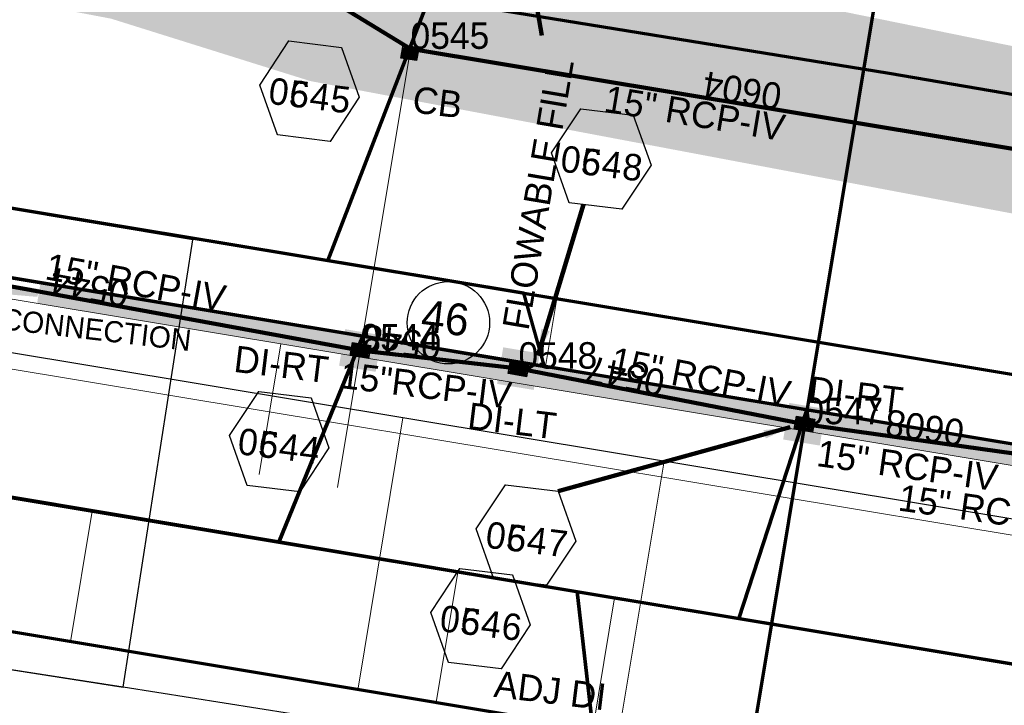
# Model space of a CAD drawing. Extents: x 1160024 to 2574774, y 200346 to 1150377.
# Tile 57 of 118: x 2484077 to 2484263, y 365712 to 365842. Entities that reach past the tile are written whole.
import ezdxf
from ezdxf.enums import TextEntityAlignment as Align

# ---------------------------------------------------------------- set-up
doc = ezdxf.new("R2010")
doc.units = 0
doc.header["$MEASUREMENT"] = 0
doc.linetypes.add('DGN Style 2', pattern=[29.296317, 17.57779, -11.718527])
for name, color, linetype, lineweight in [('Exist Plan Preparation Drainage Notes Label', 31, 'Continuous', 30), ('Exist Plan Preparation Watershed Blue', 5, 'Continuous', 30), ('Prop Drainage Structure Box Number Symbol CELL', 9, 'Continuous', 30), ('Prop Drainage Structure Catch Basin Grate 840 03G CELL', 7, 'Continuous', 30), ('Prop Drainage Structure Catch Basin Grate 840 03G Label', 9, 'Continuous', 30), ('Prop Drainage Structure Drop Inlet Grate 840 16 CELL', 7, 'Continuous', 30), ('Prop Drainage Structure Drop Inlet Grate 840 16 Label', 9, 'Continuous', 30), ('Prop Drainage Structure Flowable Fill Label', 101, 'Continuous', 30), ('Prop Drainage Structure Junction Box with Manhole TB Label', 9, 'Continuous', 30), ('Prop Drainage Structure Pipe RCP 15in Class III', 9, 'Continuous', 211), ('Prop Drainage Structure Pipe RCP 15in Class III Label', 9, 'Continuous', 30), ('Prop Drainage Structure Pipe RCP 15in Class IV', 9, 'Continuous', 211), ('Prop Drainage Structure Pipe RCP 15in Class IV Label', 9, 'Continuous', 30), ('Prop Drainage Structure Pipe Removal Label', 9, 'Continuous', 30), ('Prop Drainage Structure Plot Symbol 20 Scale', 9, 'DGN Style 2', 13), ('Prop Drainage Structure Plot Symbol 50 Scale', 9, 'DGN Style 2', 13), ('Prop Plan Preparation Watershed Pre Construction', 131, 'Continuous', 30)]:
    doc.layers.add(name, color=color, linetype=linetype, lineweight=lineweight)
for name, color, linetype, lineweight, plot in [('Scratch_Level_5', 6, 'Continuous', 0, False), ('Scratch_Level_6', 30, 'Continuous', 0, False), ('Scratch_Level_7', 9, 'Continuous', 0, False), ('Scratch_Level_8', 171, 'Continuous', 0, False)]:
    doc.layers.add(name, color=color, linetype=linetype, lineweight=lineweight, plot=plot)
doc.styles.add('Style-font000', font='font000.shx')
doc.styles.add('Style-font001', font='font001.shx')
doc.styles.add('Style-font041', font='font041.shx')
doc.styles.add('Style-GEOMETRICFUTURA_211_M_L', font='GEOMETRICFUTURA_211_M_L.shx')
doc.dimstyles.new('erosion_control', dxfattribs={"dimtxt": 4.99999, "dimasz": 9.99998, "dimexe": 2.499995, "dimexo": 2.499995, "dimgap": 2.499995, "dimtad": 0, "dimtih": 1, "dimtoh": 1, "dimzin": 3, "dimdsep": 46, "dimtxsty": 'Style-GEOMETRICFUTURA_211_M_L', "dimcen": 0.09, "dimaunit": 1, "dimadec": 4, "dimazin": 3, "dimtfac": 1, "dimtofl": 0, "dimtmove": 0, "dimatfit": 1, "dimfxl": 1, "dimtzin": 3, "dimlwd": 106, "dimarcsym": 0})

# ---------------------------------------------------------------- blocks, each defined once
blk = doc.blocks.new('PROP DRAINAGE STRUCTURE BOX NUMBER SYMBOL_115')
at = {"layer": 'Scratch_Level_7', "flags": 128}
blk.add_lwpolyline([(-5, 8.94), (5, 8.94), (9.47, 0), (5, -8.94), (-5, -8.94), (-9.47, 0), (-5, 8.94)], dxfattribs=at)
at = {"layer": 'Scratch_Level_7', "insert": (0.14, -0.83), "char_height": 5, "attachment_point": 5, "line_spacing_factor": 0.6, "style": 'Style-GEOMETRICFUTURA_211_M_L'}
blk.add_mtext('\\T1.051;0544', dxfattribs=at)
blk = doc.blocks.new('PROP DRAINAGE STRUCTURE BOX NUMBER SYMBOL_116')
at = {"layer": 'Scratch_Level_7', "flags": 128}
blk.add_lwpolyline([(-5, 8.94), (5, 8.94), (9.47, 0), (5, -8.94), (-5, -8.94), (-9.47, 0), (-5, 8.94)], dxfattribs=at)
at = {"layer": 'Scratch_Level_7', "insert": (0.28, -0.83), "char_height": 5, "attachment_point": 5, "line_spacing_factor": 0.6, "style": 'Style-GEOMETRICFUTURA_211_M_L'}
blk.add_mtext('\\T1.051;0548', dxfattribs=at)
blk = doc.blocks.new('PROP DRAINAGE STRUCTURE BOX NUMBER SYMBOL_117')
at = {"layer": 'Scratch_Level_7', "flags": 128}
blk.add_lwpolyline([(-5, 8.94), (5, 8.94), (9.47, 0), (5, -8.94), (-5, -8.94), (-9.47, 0), (-5, 8.94)], dxfattribs=at)
at = {"layer": 'Scratch_Level_7', "insert": (0.34, -0.83), "char_height": 5, "attachment_point": 5, "line_spacing_factor": 0.6, "style": 'Style-GEOMETRICFUTURA_211_M_L'}
blk.add_mtext('\\T1.051;0547', dxfattribs=at)
blk = doc.blocks.new('PROP DRAINAGE STRUCTURE BOX NUMBER SYMBOL_120')
at = {"layer": 'Scratch_Level_7', "flags": 128}
blk.add_lwpolyline([(-5, 8.94), (5, 8.94), (9.47, 0), (5, -8.94), (-5, -8.94), (-9.47, 0), (-5, 8.94)], dxfattribs=at)
at = {"layer": 'Scratch_Level_7', "insert": (0.28, -0.83), "char_height": 5, "attachment_point": 5, "line_spacing_factor": 0.6, "style": 'Style-GEOMETRICFUTURA_211_M_L'}
blk.add_mtext('\\T1.051;0546', dxfattribs=at)
blk = doc.blocks.new('PROP DRAINAGE STRUCTURE BOX NUMBER SYMBOL_123')
at = {"layer": 'Scratch_Level_7', "flags": 128}
blk.add_lwpolyline([(-5, 8.94), (5, 8.94), (9.47, 0), (5, -8.94), (-5, -8.94), (-9.47, 0), (-5, 8.94)], dxfattribs=at)
at = {"layer": 'Scratch_Level_7', "insert": (0.23, -0.83), "char_height": 5, "attachment_point": 5, "line_spacing_factor": 0.6, "style": 'Style-GEOMETRICFUTURA_211_M_L'}
blk.add_mtext('\\T1.051;0545', dxfattribs=at)
blk = doc.blocks.new('PROP DRAINAGE STRUCTURE BOX NUMBER SYMBOL_228')
at = {"layer": 'Prop Drainage Structure Box Number Symbol CELL', "flags": 128}
blk.add_lwpolyline([(-5, 8.94), (5, 8.94), (9.47, 0), (5, -8.94), (-5, -8.94), (-9.47, 0), (-5, 8.94)], dxfattribs=at)
at = {"layer": 'Prop Drainage Structure Box Number Symbol CELL', "insert": (0.23, -0.83), "char_height": 5, "attachment_point": 5, "line_spacing_factor": 0.6, "style": 'Style-GEOMETRICFUTURA_211_M_L'}
blk.add_mtext('\\T1.051;0645', dxfattribs=at)
blk = doc.blocks.new('PROP DRAINAGE STRUCTURE BOX NUMBER SYMBOL_229')
at = {"layer": 'Prop Drainage Structure Box Number Symbol CELL', "flags": 128}
blk.add_lwpolyline([(-5, 8.94), (5, 8.94), (9.47, 0), (5, -8.94), (-5, -8.94), (-9.47, 0), (-5, 8.94)], dxfattribs=at)
at = {"layer": 'Prop Drainage Structure Box Number Symbol CELL', "insert": (0.14, -0.83), "char_height": 5, "attachment_point": 5, "line_spacing_factor": 0.6, "style": 'Style-GEOMETRICFUTURA_211_M_L'}
blk.add_mtext('\\T1.051;0644', dxfattribs=at)
blk = doc.blocks.new('PROP DRAINAGE STRUCTURE BOX NUMBER SYMBOL_230')
at = {"layer": 'Prop Drainage Structure Box Number Symbol CELL', "flags": 128}
blk.add_lwpolyline([(-5, 8.94), (5, 8.94), (9.47, 0), (5, -8.94), (-5, -8.94), (-9.47, 0), (-5, 8.94)], dxfattribs=at)
at = {"layer": 'Prop Drainage Structure Box Number Symbol CELL', "insert": (0.28, -0.83), "char_height": 5, "attachment_point": 5, "line_spacing_factor": 0.6, "style": 'Style-GEOMETRICFUTURA_211_M_L'}
blk.add_mtext('\\T1.051;0648', dxfattribs=at)
blk = doc.blocks.new('PROP DRAINAGE STRUCTURE BOX NUMBER SYMBOL_231')
at = {"layer": 'Prop Drainage Structure Box Number Symbol CELL', "flags": 128}
blk.add_lwpolyline([(-5, 8.94), (5, 8.94), (9.47, 0), (5, -8.94), (-5, -8.94), (-9.47, 0), (-5, 8.94)], dxfattribs=at)
at = {"layer": 'Prop Drainage Structure Box Number Symbol CELL', "insert": (0.34, -0.83), "char_height": 5, "attachment_point": 5, "line_spacing_factor": 0.6, "style": 'Style-GEOMETRICFUTURA_211_M_L'}
blk.add_mtext('\\T1.051;0647', dxfattribs=at)
blk = doc.blocks.new('PROP DRAINAGE STRUCTURE BOX NUMBER SYMBOL_232')
at = {"layer": 'Prop Drainage Structure Box Number Symbol CELL', "flags": 128}
blk.add_lwpolyline([(-5, 8.94), (5, 8.94), (9.47, 0), (5, -8.94), (-5, -8.94), (-9.47, 0), (-5, 8.94)], dxfattribs=at)
at = {"layer": 'Prop Drainage Structure Box Number Symbol CELL', "insert": (0.28, -0.83), "char_height": 5, "attachment_point": 5, "line_spacing_factor": 0.6, "style": 'Style-GEOMETRICFUTURA_211_M_L'}
blk.add_mtext('\\T1.051;0646', dxfattribs=at)
blk = doc.blocks.new('PROP DRAINAGE STRUCTURE DROP INLET GRATE 840 16_2')
at = {"layer": 'Prop Drainage Structure Drop Inlet Grate 840 16 CELL', "color": 7, "flags": 128}
for points in [[(-1.75, 1.25), (1.75, 1.25), (1.75, -1.25), (-1.75, -1.25), (-1.75, -1.25), (-1.75, 1.25)], [(-1.67, 1.17), (1.67, 1.17), (1.67, -1.17), (-1.67, -1.17), (-1.67, -1.17), (-1.67, 1.17)], [(0, -1.16), (0, 1.16), (1.66, 1.16), (1.66, -1.16), (-1.66, -1.16), (-1.66, 1.16), (0, 1.16)], [(-1.52, 1.03), (-0.13, 1.03), (-0.13, 0.87), (-1.52, 0.87), (-1.52, 1.03)], [(-1.52, 0.77), (-0.13, 0.77), (-0.13, 0.6), (-1.52, 0.6), (-1.52, 0.77)], [(-1.52, 0.5), (-0.13, 0.5), (-0.13, 0.34), (-1.52, 0.34), (-1.52, 0.5)], [(-1.52, 0.24), (-0.13, 0.24), (-0.13, 0.07), (-1.52, 0.07), (-1.52, 0.24)], [(0.12, 1.03), (1.52, 1.03), (1.52, 0.87), (0.12, 0.87), (0.12, 1.03)], [(0.12, 0.77), (1.52, 0.77), (1.52, 0.6), (0.12, 0.6), (0.12, 0.77)], [(0.12, 0.5), (1.52, 0.5), (1.52, 0.34), (0.12, 0.34), (0.12, 0.5)], [(0.12, 0.24), (1.52, 0.24), (1.52, 0.07), (0.12, 0.07), (0.12, 0.24)], [(-1.52, -0.03), (-0.13, -0.03), (-0.13, -0.2), (-1.52, -0.2), (-1.52, -0.03)], [(-1.52, -0.29), (-0.13, -0.29), (-0.13, -0.46), (-1.52, -0.46), (-1.52, -0.29)], [(-1.52, -0.56), (-0.13, -0.56), (-0.13, -0.73), (-1.52, -0.73), (-1.52, -0.56)], [(-1.52, -0.83), (-0.13, -0.83), (-0.13, -1.03), (-1.52, -1.03), (-1.52, -0.83), (-1.52, -0.83)], [(0.12, -0.83), (1.52, -0.83), (1.52, -1.03), (0.12, -1.03), (0.12, -0.83), (0.12, -0.83)], [(0.12, -0.03), (1.52, -0.03), (1.52, -0.2), (0.12, -0.2), (0.12, -0.03)], [(0.12, -0.29), (1.52, -0.29), (1.52, -0.46), (0.12, -0.46), (0.12, -0.29)], [(0.12, -0.56), (1.52, -0.56), (1.52, -0.73), (0.12, -0.73), (0.12, -0.56)]]:
    blk.add_lwpolyline(points, dxfattribs=at)
at = {"layer": 'Prop Drainage Structure Plot Symbol 20 Scale', "extrusion": (0, 0, -1)}
blk.add_solid([(2, 2), (-2, 2), (2, -2), (-2, -2)], dxfattribs=at)
at = {"layer": 'Prop Drainage Structure Plot Symbol 50 Scale'}
blk.add_solid([(-3.5, 3.5), (3.5, 3.5), (-3.5, -3.5), (3.5, -3.5)], dxfattribs=at)
blk = doc.blocks.new('PROP DRAINAGE STRUCTURE DROP INLET GRATE 840 16_3')
at = {"layer": 'Prop Drainage Structure Drop Inlet Grate 840 16 CELL', "color": 7, "flags": 128}
for points in [[(-1.75, 1.25), (1.75, 1.25), (1.75, -1.25), (-1.75, -1.25), (-1.75, -1.25), (-1.75, 1.25)], [(-1.67, 1.17), (1.67, 1.17), (1.67, -1.17), (-1.67, -1.17), (-1.67, -1.17), (-1.67, 1.17)], [(0, -1.16), (0, 1.16), (1.66, 1.16), (1.66, -1.16), (-1.66, -1.16), (-1.66, 1.16), (0, 1.16)], [(-1.52, 1.03), (-0.12, 1.03), (-0.12, 0.87), (-1.52, 0.87), (-1.52, 1.03)], [(-1.52, 0.77), (-0.12, 0.77), (-0.12, 0.6), (-1.52, 0.6), (-1.52, 0.77)], [(-1.52, 0.5), (-0.12, 0.5), (-0.12, 0.34), (-1.52, 0.34), (-1.52, 0.5)], [(-1.52, 0.24), (-0.12, 0.24), (-0.12, 0.07), (-1.52, 0.07), (-1.52, 0.24)], [(0.13, 1.03), (1.52, 1.03), (1.52, 0.87), (0.13, 0.87), (0.13, 1.03)], [(0.13, 0.77), (1.52, 0.77), (1.52, 0.6), (0.13, 0.6), (0.13, 0.77)], [(0.13, 0.5), (1.52, 0.5), (1.52, 0.34), (0.13, 0.34), (0.13, 0.5)], [(0.13, 0.24), (1.52, 0.24), (1.52, 0.07), (0.13, 0.07), (0.13, 0.24)], [(-1.52, -0.03), (-0.12, -0.03), (-0.12, -0.2), (-1.52, -0.2), (-1.52, -0.03)], [(-1.52, -0.29), (-0.12, -0.29), (-0.12, -0.46), (-1.52, -0.46), (-1.52, -0.29)], [(-1.52, -0.56), (-0.12, -0.56), (-0.12, -0.73), (-1.52, -0.73), (-1.52, -0.56)], [(-1.52, -0.83), (-0.12, -0.83), (-0.12, -1.03), (-1.52, -1.03), (-1.52, -0.83), (-1.52, -0.83)], [(0.13, -0.03), (1.52, -0.03), (1.52, -0.2), (0.13, -0.2), (0.13, -0.03)], [(0.13, -0.29), (1.52, -0.29), (1.52, -0.46), (0.13, -0.46), (0.13, -0.29)], [(0.13, -0.56), (1.52, -0.56), (1.52, -0.73), (0.13, -0.73), (0.13, -0.56)], [(0.13, -0.83), (1.52, -0.83), (1.52, -1.03), (0.13, -1.03), (0.13, -0.83), (0.13, -0.83)]]:
    blk.add_lwpolyline(points, dxfattribs=at)
at = {"layer": 'Prop Drainage Structure Plot Symbol 20 Scale', "extrusion": (0, 0, -1)}
blk.add_solid([(2, 2), (-2, 2), (2, -2), (-2, -2)], dxfattribs=at)
at = {"layer": 'Prop Drainage Structure Plot Symbol 50 Scale'}
blk.add_solid([(-3.5, 3.5), (3.5, 3.5), (-3.5, -3.5), (3.5, -3.5)], dxfattribs=at)
blk = doc.blocks.new('PROP DRAINAGE STRUCTURE DROP INLET GRATE 840 16_4')
at = {"layer": 'Prop Drainage Structure Drop Inlet Grate 840 16 CELL', "color": 7, "flags": 128}
for points in [[(-1.75, 1.25), (1.75, 1.25), (1.75, -1.25), (-1.75, -1.25), (-1.75, -1.25), (-1.75, 1.25)], [(-1.67, 1.17), (1.67, 1.17), (1.67, -1.17), (-1.67, -1.17), (-1.67, -1.17), (-1.67, 1.17)], [(0, -1.16), (0, 1.16), (1.66, 1.16), (1.66, -1.16), (-1.66, -1.16), (-1.66, 1.16), (0, 1.16)], [(-1.52, 1.03), (-0.12, 1.03), (-0.12, 0.87), (-1.52, 0.87), (-1.52, 1.03)], [(-1.52, 0.77), (-0.12, 0.77), (-0.12, 0.6), (-1.52, 0.6), (-1.52, 0.77)], [(-1.52, 0.5), (-0.12, 0.5), (-0.12, 0.34), (-1.52, 0.34), (-1.52, 0.5)], [(-1.52, 0.24), (-0.12, 0.24), (-0.12, 0.07), (-1.52, 0.07), (-1.52, 0.24)], [(0.13, 1.03), (1.52, 1.03), (1.52, 0.87), (0.13, 0.87), (0.13, 1.03)], [(0.13, 0.77), (1.52, 0.77), (1.52, 0.6), (0.13, 0.6), (0.13, 0.77)], [(0.13, 0.5), (1.52, 0.5), (1.52, 0.34), (0.13, 0.34), (0.13, 0.5)], [(0.13, 0.24), (1.52, 0.24), (1.52, 0.07), (0.13, 0.07), (0.13, 0.24)], [(-1.52, -0.03), (-0.12, -0.03), (-0.12, -0.2), (-1.52, -0.2), (-1.52, -0.03)], [(-1.52, -0.29), (-0.12, -0.29), (-0.12, -0.46), (-1.52, -0.46), (-1.52, -0.29)], [(-1.52, -0.56), (-0.12, -0.56), (-0.12, -0.73), (-1.52, -0.73), (-1.52, -0.56)], [(-1.52, -0.83), (-0.12, -0.83), (-0.12, -1.03), (-1.52, -1.03), (-1.52, -0.83), (-1.52, -0.83)], [(0.13, -0.03), (1.52, -0.03), (1.52, -0.2), (0.13, -0.2), (0.13, -0.03)], [(0.13, -0.29), (1.52, -0.29), (1.52, -0.46), (0.13, -0.46), (0.13, -0.29)], [(0.13, -0.56), (1.52, -0.56), (1.52, -0.73), (0.13, -0.73), (0.13, -0.56)], [(0.13, -0.83), (1.52, -0.83), (1.52, -1.03), (0.13, -1.03), (0.13, -0.83), (0.13, -0.83)]]:
    blk.add_lwpolyline(points, dxfattribs=at)
at = {"layer": 'Prop Drainage Structure Plot Symbol 20 Scale', "extrusion": (0, 0, -1)}
blk.add_solid([(2, 2), (-2, 2), (2, -2), (-2, -2)], dxfattribs=at)
at = {"layer": 'Prop Drainage Structure Plot Symbol 50 Scale', "extrusion": (0, 0, -1)}
blk.add_solid([(3.5, 3.5), (-3.5, 3.5), (3.5, -3.5), (-3.5, -3.5)], dxfattribs=at)
blk = doc.blocks.new('PROP DRAINAGE STRUCTURE CATCH BASIN GRATE 840 03G_14')
at = {"layer": 'Prop Drainage Structure Catch Basin Grate 840 03G CELL', "flags": 128}
for points in [[(1.5, 0), (-1.5, 0), (-1.5, 2), (1.5, 2), (1.5, -0.5), (-1.5, -0.5), (-1.5, 0)], [(1.49, 0.01), (-1.49, 0.01), (-1.49, 1.99), (1.49, 1.99), (1.49, 0.01)], [(-1.36, 1.86), (1.36, 1.86), (1.36, 0.14), (-1.36, 0.14), (-1.36, 1.86)]]:
    blk.add_lwpolyline(points, dxfattribs=at)
for points in [[(-1.35, 1.62), (-1.12, 1.85, -1), (-1.03, 1.76), (-1.26, 1.53, -1), (-1.35, 1.62)], [(-1.26, 1.26, -1), (-1.35, 1.35), (-0.83, 1.85, -1), (-0.75, 1.76), (-1.26, 1.26)], [(-1.35, 1.07), (-0.55, 1.85, -1), (-0.46, 1.76), (-1.26, 0.98, -1), (-1.35, 1.07)], [(-1.26, 0.7, -1), (-1.35, 0.79), (-0.27, 1.85, -1), (-0.18, 1.76), (-1.26, 0.7)], [(0.06, 1.61), (0.3, 1.85, -1), (0.39, 1.76), (0.06, 1.44), (0.06, 1.61)], [(0.06, 1.34), (0.58, 1.85, -1), (0.67, 1.76), (0.06, 1.16), (0.06, 1.34)], [(0.06, 1.06), (0.87, 1.85, -1), (0.96, 1.76), (0.06, 0.89), (0.06, 1.06)], [(0.06, 0.78), (1.15, 1.85, -1), (1.24, 1.76), (0.06, 0.61), (0.06, 0.78)], [(-1.35, 0.52), (-0.06, 1.77), (-0.06, 1.59), (-1.26, 0.43, -1), (-1.35, 0.52)], [(-1.26, 0.15, -1), (-1.35, 0.24), (-0.06, 1.49), (-0.06, 1.32), (-1.26, 0.15)], [(-1.06, 0.24), (-0.06, 1.22), (-0.06, 1.04), (-0.97, 0.15, -1), (-1.06, 0.24)], [(-0.69, 0.15, -1), (-0.78, 0.24), (-0.06, 0.94), (-0.06, 0.76), (-0.69, 0.15)], [(-0.49, 0.24), (-0.06, 0.66), (-0.06, 0.49), (-0.41, 0.15, -1), (-0.49, 0.24)], [(-0.12, 0.15, -1), (-0.21, 0.24), (-0.06, 0.39), (-0.06, 0.21), (-0.12, 0.15)], [(0.06, 0.51), (1.26, 1.67, -1), (1.35, 1.58), (0.06, 0.33), (0.06, 0.51)], [(0.07, 0.24), (1.26, 1.4, -1), (1.35, 1.31), (0.16, 0.15), (0.07, 0.24)], [(0.36, 0.24), (1.26, 1.12, -1), (1.35, 1.03), (0.44, 0.15), (0.36, 0.24)], [(0.64, 0.24), (1.26, 0.84, -1), (1.35, 0.76), (0.73, 0.15), (0.64, 0.24)], [(0.92, 0.24), (1.26, 0.57, -1), (1.35, 0.48), (1.01, 0.15), (0.92, 0.24)], [(1.21, 0.24), (1.26, 0.29, -1), (1.35, 0.2), (1.29, 0.15, -1), (1.21, 0.24)]]:
    blk.add_lwpolyline(points, format="xyb", dxfattribs=at)
at = {"layer": 'Prop Drainage Structure Plot Symbol 20 Scale', "extrusion": (0, 0, -1)}
blk.add_solid([(2, 2.04), (-2, 2.04), (2, -1.96), (-2, -1.96)], dxfattribs=at)
at = {"layer": 'Prop Drainage Structure Plot Symbol 50 Scale', "extrusion": (0, 0, -1)}
blk.add_solid([(3.5, 3.54), (-3.5, 3.54), (3.5, -3.46), (-3.5, -3.46)], dxfattribs=at)

msp = doc.modelspace()

# ---------------------------------------------------------------- hatches: boundary and pattern name
msp.add_hatch(color=256).paths.add_polyline_path([(2484441.34, 365728.32, 0.999977), (2484441.83, 365732.29), (2484081.02, 365792.22), (2484080.36, 365788.28)])
at = {"layer": 'Scratch_Level_5'}
msp.add_hatch(color=256, dxfattribs=at).paths.add_polyline_path([(2484080.39, 365789.53), (2483928.56, 365802.44), (2483928.34, 365801.1), (2483927.21, 365802.55), (2483928.56, 365802.44), (2483930.8, 365815.91), (2483929.57, 365816.11), (2483931.01, 365817.14), (2483930.8, 365815.91), (2484080.82, 365790.99)])
at = {"layer": 'Scratch_Level_6'}
msp.add_hatch(color=256, dxfattribs=at).paths.add_polyline_path([(2484295.38, 365799.45), (2484131.92, 365830.3), (2484094.32, 365842.08), (2483893.67, 365880.11), (2483816.93, 365893.78), (2483721.98, 365909.88), (2483725.71, 365935.45), (2483792.46, 365924.35), (2483848.31, 365916.32), (2483945.34, 365897.44), (2483975.37, 365871.18), (2483985.24, 365866.78), (2484009.93, 365862.88), (2484012.55, 365866.61), (2484040.4, 365876.63), (2484107.61, 365863.44), (2484185.72, 365852.96), (2484289.56, 365831.8), (2484310.94, 365830.47), (2484314.42, 365835.18), (2484308.46, 365810.53)])

# ---------------------------------------------------------------- linework, layer by layer
at = {"layer": 'Exist Plan Preparation Drainage Notes Label'}
msp.add_circle((2484158.03, 365784.64), 7.78, dxfattribs=at)
at = {"layer": 'Exist Plan Preparation Watershed Blue'}
msp.add_line((2484420.72, 365721.6), (2483927.48, 365803.54), dxfattribs=at)
at = {"layer": 'Exist Plan Preparation Watershed Blue', "color": 5, "linetype": 'Continuous', "lineweight": 70, "flags": 128}
for points in [[(2484012.73, 365860.59), (2483976.69, 365864.9), (2483946.45, 365886.47), (2483941.17, 365875.45), (2483919.06, 365832.3), (2484074.71, 365806.45), (2484135.24, 365796.4), (2484154.35, 365845.86), (2484106.49, 365853.86), (2484080.86, 365858.14), (2484016.16, 365868.89), (2484012.73, 365860.59)], [(2484154.35, 365845.86), (2484135.24, 365796.4), (2484291.6, 365770.42), (2484352.22, 365760.35), (2484350.53, 365809.47), (2484324.59, 365816.46), (2484291.66, 365823.12), (2484291.66, 365823.12), (2484241.28, 365831.74), (2484154.35, 365845.86)], [(2484049.82, 365810.53), (2484053.08, 365796.86), (2484138.53, 365782.67), (2484141.87, 365782.12), (2484176.19, 365776.35), (2484172.28, 365790.24), (2484116.51, 365799.51), (2484049.82, 365810.53)], [(2484017.39, 365761.26), (2484126.01, 365743.18), (2484141.87, 365782.12), (2484035.74, 365799.73), (2484017.39, 365761.26)], [(2484176.19, 365776.35), (2484172.28, 365790.24), (2484459.53, 365742.51), (2484471.63, 365740.52), (2484474.41, 365736.27), (2484442.34, 365732.15), (2484176.19, 365776.35)], [(2484126.01, 365743.18), (2484212.84, 365728.75), (2484225.72, 365768.22), (2484141.87, 365782.12), (2484126.01, 365743.18)], [(2484225.72, 365768.22), (2484212.84, 365728.75), (2484362.12, 365703.97), (2484358.89, 365746.06), (2484225.72, 365768.22)], [(2484018.08, 365732.25), (2484028.73, 365731.73), (2484039.34, 365730.73), (2484048.31, 365730.01), (2484066.77, 365727.74), (2484185.31, 365708), (2484182.37, 365733.83), (2484056.96, 365754.81), (2484017.39, 365761.26), (2484018.08, 365732.25)], [(2484182.37, 365733.83), (2484185.31, 365708), (2484233.25, 365699.94), (2484362.84, 365678.51), (2484378.1, 365701.31), (2484182.37, 365733.83)]]:
    msp.add_lwpolyline(points, close=True, dxfattribs=at)
at = {"layer": 'Prop Drainage Structure Junction Box with Manhole TB Label', "flags": 128}
msp.add_lwpolyline([(2484127.61, 365579.44), (2484178.55, 365579.5), (2484183.48, 365664.64), (2484185.31, 365708), (2484078.16, 365725.79), (2484066.37, 365727.81), (2484050.02, 365729.59), (2484026.77, 365731.69), (2484002.71, 365732.43), (2484022.19, 365731.57), (2484036.78, 365707.51), (2484039.66, 365663.87), (2484039.66, 365663.87), (2484097.51, 365602.86), (2484127.61, 365579.44)], close=True, dxfattribs=at)
at = {"layer": 'Prop Drainage Structure Pipe RCP 15in Class III'}
msp.add_line((2484150.88, 365836.37), (2484116.84, 365857.23), dxfattribs=at)
at = {"layer": 'Prop Drainage Structure Pipe RCP 15in Class IV'}
for p, q in [((2484289.97, 365813.27), (2484150.88, 365836.37)), ((2484141.42, 365779.4), (2484052.88, 365795.63)), ((2484171.26, 365775.97), (2484141.42, 365779.4)), ((2484225.27, 365765.47), (2484171.26, 365775.97)), ((2484284.7, 365757.12), (2484225.27, 365765.47))]:
    msp.add_line(p, q, dxfattribs=at)
at = {"layer": 'Prop Plan Preparation Watershed Pre Construction', "color": 200, "flags": 128}
msp.add_lwpolyline([(2482122.74, 366066.82), (2482118.36, 366011.95), (2482871.97, 365923.41), (2482842.89, 365880.62), (2483010.79, 365865.86), (2483048.19, 365861.65), (2483192.34, 365847.94), (2483296.51, 365836.9), (2483403.77, 365823.28), (2483605.26, 365797.14), (2483756.63, 365775.55), (2483838.82, 365763.53), (2483952.78, 365744.85), (2484040.14, 365724.59), (2484096.61, 365715.8), (2484109.76, 365800.29), (2483919.06, 365832.3), (2483715.34, 365866), (2483439.35, 365907.02), (2483368.5, 365916.45), (2482482.15, 366025.78), (2482293.49, 366048), (2482122.74, 366066.82)], close=True, dxfattribs=at)
msp.add_lwpolyline([(2484521.82, 365649.33), (2484412.93, 365663.8), (2484281.98, 365685.85), (2484226.52, 365695.34), (2484147.46, 365707.74), (2484096.61, 365715.8), (2484040.14, 365724.59)], dxfattribs=at)
at = {"layer": 'Scratch_Level_5', "lineweight": 70}
msp.add_line((2484259.61, 365972.24), (2484164.84, 365401.69), dxfattribs=at)
at = {"layer": 'Scratch_Level_5'}
for p, q in [((2483768.94, 365840.01), (2487160.51, 365276.63)), ((2484150.55, 365834.4), (2484137.11, 365753.51)), ((2483766.81, 365827.18), (2487158.38, 365263.8)), ((2484178.52, 365789.21), (2484176.39, 365776.38)), ((2484122.32, 365755.97), (2484126.41, 365780.63)), ((2484140.96, 365715.62), (2484149.44, 365766.67)), ((2484225.06, 365764.24), (2484220.97, 365739.58)), ((2484183.83, 365668.61), (2484198.76, 365758.47)), ((2484086.66, 365724.38), (2484090.76, 365749.04)), ((2484155.71, 365712.91), (2484159.81, 365737.56)), ((2484182.52, 365691.23), (2484189.4, 365732.66))]:
    msp.add_line(p, q, dxfattribs=at)
at = {"layer": 'Scratch_Level_8', "lineweight": 120}
for p, q in [((2484141.42, 365779.4), (2484052.88, 365795.63)), ((2484171.26, 365775.97), (2484141.42, 365779.4)), ((2484225.27, 365765.47), (2484171.26, 365775.97)), ((2484284.7, 365757.12), (2484225.27, 365765.47))]:
    msp.add_line(p, q, dxfattribs=at)

# ---------------------------------------------------------------- block references
at = {"layer": 'Prop Drainage Structure Box Number Symbol CELL'}
for name, p, rotation in [('PROP DRAINAGE STRUCTURE BOX NUMBER SYMBOL_228', (2484131.8, 365828.38), 353.0022961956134), ('PROP DRAINAGE STRUCTURE BOX NUMBER SYMBOL_230', (2484186.89, 365815.56), 353.0022961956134), ('PROP DRAINAGE STRUCTURE BOX NUMBER SYMBOL_229', (2484126.08, 365762.18), 353.0022961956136), ('PROP DRAINAGE STRUCTURE BOX NUMBER SYMBOL_231', (2484172.69, 365744.54), 353.0022961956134), ('PROP DRAINAGE STRUCTURE BOX NUMBER SYMBOL_232', (2484164.09, 365728.76), 353.0022961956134)]:
    msp.add_blockref(name, p, dxfattribs=dict(at, rotation=rotation))
at = {"layer": 'Prop Drainage Structure Plot Symbol 20 Scale', "rotation": 170.5685775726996}
msp.add_blockref('PROP DRAINAGE STRUCTURE CATCH BASIN GRATE 840 03G_14', (2484150.88, 365836.37), dxfattribs=at)
at = {"layer": 'Prop Drainage Structure Plot Symbol 50 Scale'}
for name, p, rotation in [('PROP DRAINAGE STRUCTURE DROP INLET GRATE 840 16_2', (2484141.42, 365779.4), 350.5686905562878), ('PROP DRAINAGE STRUCTURE DROP INLET GRATE 840 16_4', (2484171.26, 365775.97), 170.5681266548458), ('PROP DRAINAGE STRUCTURE DROP INLET GRATE 840 16_3', (2484225.27, 365765.47), 170.5686905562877)]:
    msp.add_blockref(name, p, dxfattribs=dict(at, rotation=rotation))
at = {"layer": 'Scratch_Level_7'}
for name, p, rotation in [('PROP DRAINAGE STRUCTURE BOX NUMBER SYMBOL_123', (2484131.8, 365828.38), 353.0022961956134), ('PROP DRAINAGE STRUCTURE BOX NUMBER SYMBOL_116', (2484186.89, 365815.56), 353.0022961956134), ('PROP DRAINAGE STRUCTURE BOX NUMBER SYMBOL_115', (2484126.08, 365762.18), 353.0022961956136), ('PROP DRAINAGE STRUCTURE BOX NUMBER SYMBOL_117', (2484172.69, 365744.54), 353.0022961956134), ('PROP DRAINAGE STRUCTURE BOX NUMBER SYMBOL_120', (2484164.09, 365728.76), 353.0022961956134)]:
    msp.add_blockref(name, p, dxfattribs=dict(at, rotation=rotation))

# ---------------------------------------------------------------- texts
at = {"layer": 'Exist Plan Preparation Drainage Notes Label', "style": 'Style-font001'}
msp.add_text('NO CONNECTION', height=4, rotation=353.3861, dxfattribs=at).set_placement((2484064.51, 365788.49), align=Align.TOP_LEFT)
at = {"layer": 'Exist Plan Preparation Drainage Notes Label', "style": 'Style-font000'}
msp.add_text('46', height=6, rotation=353.3861, dxfattribs=at).set_placement((2484152.66, 365783.08))
at = {"layer": 'Prop Drainage Structure Catch Basin Grate 840 03G Label', "style": 'Style-GEOMETRICFUTURA_211_M_L'}
msp.add_text('CB', height=5, rotation=353.0023, dxfattribs=at).set_placement((2484155.97, 365826.3), align=Align.MIDDLE_CENTER)
at = {"layer": 'Prop Drainage Structure Drop Inlet Grate 840 16 Label', "style": 'Style-GEOMETRICFUTURA_211_M_L'}
for s, p in [('DI-RT', (2484126.48, 365776.79)), ('DI-RT', (2484234.97, 365771)), ('DI-LT', (2484170.06, 365766.11)), ('ADJ DI', (2484177.26, 365715.19))]:
    msp.add_text(s, height=5, rotation=353.0023, dxfattribs=at).set_placement(p, align=Align.MIDDLE_CENTER)
at = {"layer": 'Prop Drainage Structure Flowable Fill Label', "style": 'Style-GEOMETRICFUTURA_211_M_L'}
msp.add_text('FLOWABLE FILL', height=5, rotation=80.3964, dxfattribs=at).set_placement((2484168.2, 365783.86), align=Align.TOP_LEFT)
at = {"layer": 'Prop Drainage Structure Pipe RCP 15in Class III Label', "style": 'Style-GEOMETRICFUTURA_211_M_L'}
msp.add_text('15"RCP-IV  ', height=5, rotation=353.0212, dxfattribs=at).set_placement((2484155.61, 365772.63), align=Align.MIDDLE_CENTER)
at = {"layer": 'Prop Drainage Structure Pipe RCP 15in Class IV Label', "style": 'Style-GEOMETRICFUTURA_211_M_L'}
for rotation, p in [(350.5686, (2484205.48, 365824.06)), (349.6138, (2484099.91, 365792.09)), (349.0074, (2484206.59, 365774.2)), (351.9988, (2484245.62, 365757.56)), (351.9988, (2484261.03, 365749.16))]:
    msp.add_text('15" RCP-IV ', height=5, rotation=rotation, dxfattribs=at).set_placement(p, align=Align.MIDDLE_CENTER)
at = {"layer": 'Scratch_Level_8', "linetype": 'Continuous', "style": 'Style-font041'}
for s, p in [('0545', (2484150.88, 365841.37)), ('0544', (2484141.42, 365784.4)), ('0548', (2484171.26, 365780.97)), ('0547', (2484225.27, 365770.47))]:
    msp.add_text(s, height=5, dxfattribs=at).set_placement(p, align=Align.TOP_LEFT)
at = {"layer": 'Scratch_Level_8', "linetype": 'Continuous', "lineweight": 30, "style": 'Style-font041'}
for s, rotation, p in [('0604', 170.5686, (2484220.43, 365824.82)), ('0544', 169.6138, (2484097.15, 365787.52)), ('0548', 173.4293, (2484156.34, 365777.68)), ('0547', 169.0074, (2484198.26, 365770.72)), ('0608', 171.9988, (2484254.98, 365761.3))]:
    msp.add_text(s, height=5, rotation=rotation, dxfattribs=at).set_placement(p, align=Align.TOP_LEFT)

# ---------------------------------------------------------------- leaders
at = {"layer": 'Prop Drainage Structure Pipe Removal Label'}
for points in [[(2484175.67, 365838.92), (2484170.74, 365867.14)], [(2484174.92, 365778.48), (2484183.51, 365806.96)], [(2484222.56, 365764.9), (2484178.74, 365752.81)]]:
    msp.add_leader(points, dimstyle='erosion_control', override={"dimtxt": 5, "dimasz": 5, "dimgap": 0, "dimlwd": 65534}, dxfattribs=at)

doc.saveas('drawing.dxf')
